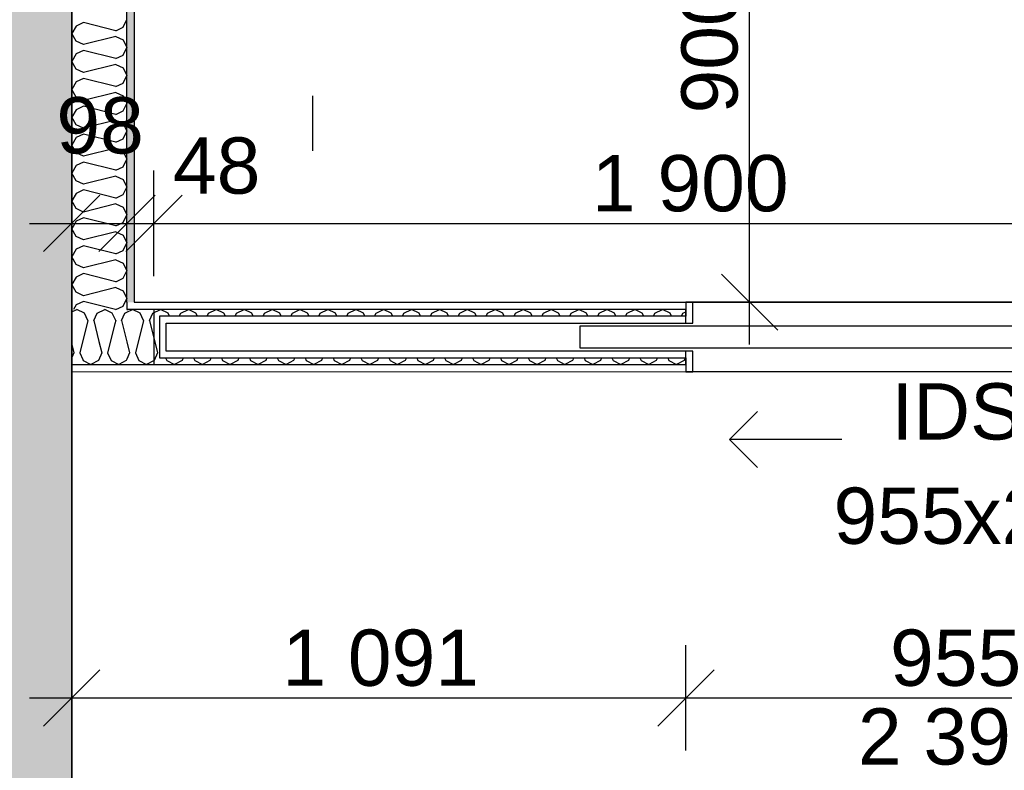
# Model space of a CAD drawing. Header units: millimetres. Extents: x -150 to 340931, y -1115 to 365939.
# Tile 144 of 253: x 294519 to 296268, y 350445 to 351779. Entities that reach past the tile are written whole.
import ezdxf
from ezdxf.enums import TextEntityAlignment as Align

# ---------------------------------------------------------------- set-up
doc = ezdxf.new("R2010")
doc.units = ezdxf.units.MM
doc.header["$LTSCALE"] = 0.5
doc.header["$MEASUREMENT"] = 0
doc.linetypes.add('PLINE', pattern=[0])
for name, color, linetype in [('232- Ikke-bærende yttervegger (Skravur)(Nye konstruksjoner)', 7, 'Continuous'), ('232- Ikke-bærende yttervegger(Nye konstruksjoner)', 7, 'Continuous'), ('242- Ikke-bærende innervegger (Skravur)(Nye konstruksjoner)', 7, 'Continuous'), ('242- Ikke-bærende innervegger(Nye konstruksjoner)', 7, 'Continuous'), ('244- Vinduer_ dører_ foldevegger(Nye konstruksjoner)', 7, 'Continuous'), ('842-M___1_50 Målsetting bygning', 7, 'Continuous'), ('842-M___1_50 Målsetting bygning(Nye konstruksjoner)', 7, 'Continuous'), ('852- Teknisk_symbolsk informasjon_ bygning(Nye konstruksjoner)', 7, 'Continuous'), ('862- M___Nettoareal(Nye konstruksjoner)', 7, 'Continuous'), ('862- M___Nettoareal(Polylinje)(Nye konstruksjoner)', 7, 'Continuous'), ('862- M___Nettoareal(Tekst)(Nye konstruksjoner)', 7, 'Continuous')]:
    doc.layers.add(name, color=color, linetype=linetype)
doc.layers.add('236- Innvendig kledning og overflate(Nye konstruksjoner)', color=7, linetype='Continuous', lineweight=0)
doc.styles.add('GENERATED_STYLE_1', font='txt')
doc.styles.add('GENERATED_STYLE_3', font='arial.ttf')
doc.dimstyles.new('GENERATED_STYLE__1', dxfattribs={"dimtxt": 100, "dimasz": 95, "dimexe": 0.18, "dimexo": 0.0625, "dimgap": 0, "dimtad": 1, "dimtih": 1, "dimtoh": 1, "dimdec": 0, "dimzin": 0, "dimdsep": 46, "dimtxsty": 'GENERATED_STYLE_3', "dimblk": 'ARROWHEAD_6', "dimblk1": 'ARROWHEAD_6', "dimblk2": 'ARROWHEAD_6', "dimcen": 0.09, "dimse1": 1, "dimse2": 1, "dimclrd": 256, "dimclre": 256, "dimclrt": 256, "dimadec": 1, "dimazin": 0, "dimtfac": 1, "dimtdec": 4, "dimtmove": 0, "dimatfit": 3, "dimfxl": 1, "dimtolj": 1, "dimtzin": 0, "dimarcsym": 0})
doc.dimstyles.new('GENERATED_STYLE__2', dxfattribs={"dimtxt": 100, "dimasz": 95, "dimexe": 0.18, "dimexo": 0.0625, "dimgap": 0, "dimtad": 1, "dimdec": 0, "dimzin": 0, "dimdsep": 46, "dimtxsty": 'GENERATED_STYLE_3', "dimblk": 'ARROWHEAD_6', "dimblk1": 'ARROWHEAD_6', "dimblk2": 'ARROWHEAD_6', "dimcen": 0.09, "dimse1": 1, "dimse2": 1, "dimclrd": 256, "dimclre": 256, "dimclrt": 256, "dimadec": 1, "dimazin": 0, "dimtfac": 1, "dimtdec": 4, "dimtmove": 0, "dimatfit": 3, "dimfxl": 1, "dimtolj": 1, "dimtzin": 0, "dimarcsym": 0})
doc.dimstyles.new('GENERATED_STYLE__3', dxfattribs={"dimtxt": 100, "dimasz": 95, "dimexe": 0.18, "dimexo": 0.0625, "dimgap": 0, "dimtad": 1, "dimtih": 1, "dimtoh": 1, "dimdec": 0, "dimzin": 0, "dimdsep": 46, "dimtxsty": 'GENERATED_STYLE_3', "dimblk": 'ARROWHEAD_6', "dimblk1": 'ARROWHEAD_6', "dimblk2": 'ARROWHEAD_6', "dimcen": 0.09, "dimse1": 1, "dimse2": 1, "dimclrd": 256, "dimclre": 256, "dimclrt": 256, "dimadec": 1, "dimazin": 0, "dimtfac": 1, "dimtdec": 4, "dimtmove": 2, "dimatfit": 3, "dimfxl": 1, "dimtolj": 1, "dimtzin": 0, "dimarcsym": 0})
pattern_1 = [(0, (0, 0), (0, 43.30127), [0, -25]), (0, (12.5, 21.65), (0, 43.30127), [0, -25])]

# ---------------------------------------------------------------- blocks, each defined once
blk = doc.blocks.new('LEILIGHET 6__3', base_point=(300468.6, 348580.7))
at = {"layer": '862- M___Nettoareal(Polylinje)(Nye konstruksjoner)', "linetype": 'PLINE', "flags": 128}
blk.add_lwpolyline([(302741, 356380.7), (294611, 356380.7), (294611, 348080.7), (297926, 348080.7), (297926, 349780.7), (302741, 349780.7)], close=True, dxfattribs=at)
at = {"layer": '862- M___Nettoareal(Tekst)(Nye konstruksjoner)', "style": 'GENERATED_STYLE_1'}
for tag, p in [('DUMMY_861', (296702.3, 358220.7)), ('ROOM_NAME', (295965.1, 358170.8)), ('DUMMY_862', (295965.1, 358032.4))]:
    blk.add_attdef(tag, text='', height=100, dxfattribs=at).set_placement(p, align=Align.TOP_LEFT)
blk = doc.blocks.new('BAD__40', base_point=(296223.3, 353093.5))
at = {"layer": '862- M___Nettoareal(Polylinje)(Nye konstruksjoner)', "linetype": 'PLINE', "flags": 128}
blk.add_lwpolyline([(294722, 354256.6), (294722, 351276.6), (297926, 351276.6), (297926, 354256.6)], close=True, dxfattribs=at)
at = {"layer": '862- M___Nettoareal(Tekst)(Nye konstruksjoner)', "style": 'GENERATED_STYLE_1'}
for tag, p in [('DUMMY_861', (296420.6, 353281.7)), ('ROOM_NAME', (296026, 353230.2)), ('DUMMY_862', (296026, 353093.5))]:
    blk.add_attdef(tag, text='', height=100, dxfattribs=at).set_placement(p, align=Align.TOP_LEFT)
blk = doc.blocks.new('*D774')
at = {"layer": '842-M___1_50 Målsetting bygning(Nye konstruksjoner)', "linetype": 'PLINE'}
for p, q in [((276294.5, 363585.1), (276294.5, 363772.6)), ((335668.8, 363585.1), (335668.8, 363772.6)), ((276344.5, 363728.9), (276244.5, 363628.9)), ((335618.8, 363628.9), (335718.8, 363728.9)), ((276219.5, 363678.9), (276294.5, 363678.9)), ((276294.5, 363678.9), (335668.8, 363678.9)), ((335668.8, 363678.9), (335743.8, 363678.9))]:
    blk.add_line(p, q, dxfattribs=at)
at = {"layer": '842-M___1_50 Målsetting bygning(Nye konstruksjoner)', "insert": (305772, 363698.9), "char_height": 100, "attachment_point": 7, "style": 'GENERATED_STYLE_3'}
blk.add_mtext('\\A1;{\\pql;\\fArial|b0|i0|c0|p0;\\W1.000000;59\xa0374}', dxfattribs=at)
blk = doc.blocks.new('ARROWHEAD_6')
at = {"linetype": 'Continuous'}
for p, q in [((-0.5, -0.5), (0.5, 0.5)), ((0, 0), (-1, 0))]:
    blk.add_line(p, q, dxfattribs=at)
blk = doc.blocks.new('*D902')
at = {"layer": '842-M___1_50 Målsetting bygning', "linetype": 'PLINE'}
for p, q in [((293925, 342391.1), (293925, 342578.6)), ((294391, 342391.1), (294391, 342578.6)), ((293975, 342534.9), (293875, 342434.9)), ((294441, 342534.9), (294341, 342434.9)), ((293925, 342484.9), (294391, 342484.9))]:
    blk.add_line(p, q, dxfattribs=at)
at = {"layer": '842-M___1_50 Målsetting bygning', "char_height": 100, "attachment_point": 7, "style": 'GENERATED_STYLE_3'}
for s, insert in [('\\A1;{\\pql;\\fArial|b0|i0|c0|p0;\\W1.000000;466}', (294043.6, 342504.9)), ('\\A1;{\\pql;\\fArial|b0|i0|c0|p0;\\W1.000000;220}', (294386.6, 342504.9))]:
    blk.add_mtext(s, dxfattribs=dict(at, insert=insert))
blk = doc.blocks.new('*D903')
at = {"layer": '842-M___1_50 Målsetting bygning', "linetype": 'PLINE'}
for p, q in [((294391, 342391.1), (294391, 342578.6)), ((294611, 342391.1), (294611, 342578.6)), ((294441, 342534.9), (294341, 342434.9)), ((294661, 342534.9), (294561, 342434.9)), ((294391, 342484.9), (294611, 342484.9))]:
    blk.add_line(p, q, dxfattribs=at)
blk = doc.blocks.new('*D904')
at = {"layer": '842-M___1_50 Målsetting bygning', "linetype": 'PLINE'}
for p, q in [((294611, 342391.1), (294611, 342578.6)), ((296766, 342391.1), (296766, 342578.6)), ((294661, 342534.9), (294561, 342434.9)), ((296816, 342534.9), (296716, 342434.9)), ((294611, 342484.9), (296766, 342484.9))]:
    blk.add_line(p, q, dxfattribs=at)
at = {"layer": '842-M___1_50 Målsetting bygning', "insert": (295516.9, 342504.9), "char_height": 100, "attachment_point": 7, "style": 'GENERATED_STYLE_3'}
blk.add_mtext('\\A1;{\\pql;\\fArial|b0|i0|c0|p0;\\W1.000000;2\xa0155}', dxfattribs=at)
blk = doc.blocks.new('*D1133')
at = {"layer": '842-M___1_50 Målsetting bygning(Nye konstruksjoner)', "linetype": 'PLINE'}
for p, q in [((294611, 350479.6), (294611, 350667.1)), ((295702.5, 350479.6), (295702.5, 350667.1)), ((294661, 350623.4), (294561, 350523.4)), ((295752.5, 350623.4), (295652.5, 350523.4)), ((294536, 350573.4), (294611, 350573.4)), ((294611, 350573.4), (295702.5, 350573.4))]:
    blk.add_line(p, q, dxfattribs=at)
at = {"layer": '842-M___1_50 Målsetting bygning(Nye konstruksjoner)', "insert": (294985.2, 350593.4), "char_height": 100, "attachment_point": 7, "style": 'GENERATED_STYLE_3'}
blk.add_mtext('\\A1;{\\pql;\\fArial|b0|i0|c0|p0;\\W1.000000;1\xa0091}', dxfattribs=at)
blk = doc.blocks.new('*D1134')
at = {"layer": '842-M___1_50 Målsetting bygning(Nye konstruksjoner)', "linetype": 'PLINE'}
for p, q in [((295702.5, 350479.6), (295702.5, 350667.1)), ((296657, 350479.6), (296657, 350667.1)), ((295752.5, 350623.4), (295652.5, 350523.4)), ((296607, 350523.4), (296707, 350623.4)), ((295702.5, 350573.4), (296657, 350573.4)), ((296657, 350573.4), (296732, 350573.4))]:
    blk.add_line(p, q, dxfattribs=at)
at = {"layer": '842-M___1_50 Målsetting bygning(Nye konstruksjoner)', "char_height": 100, "attachment_point": 7, "style": 'GENERATED_STYLE_3'}
for s, insert in [('\\A1;{\\pql;\\fArial|b0|i0|c0|p0;\\W1.000000;955}', (296065.3, 350593.4)), ('\\A1;{\\pql;\\fArial|b0|i0|c0|p0;\\W1.000000;2\xa0390}', (296008.2, 350453.4))]:
    blk.add_mtext(s, dxfattribs=dict(at, insert=insert))
blk = doc.blocks.new('*X1351')
at = {"layer": '242- Ikke-bærende innervegger (Skravur)(Nye konstruksjoner)', "linetype": 'PLINE'}
for p, q in [((294618.6, 351767.6), (294611, 351754.1)), ((294631.8, 351773.7), (294618.6, 351767.6)), ((294689.3, 351759.3), (294631.8, 351773.7)), ((294689.3, 351759.3), (294702.6, 351765.3)), ((294702.6, 351765.3), (294709, 351778.9)), ((294618.6, 351740.5), (294611, 351754.1)), ((294689.3, 351748.9), (294631.8, 351734.5)), ((294689.3, 351748.9), (294702.6, 351742.8)), ((294631.8, 351734.5), (294618.6, 351740.5)), ((294702.6, 351742.8), (294709, 351729.3)), ((294702.6, 351715.7), (294709, 351729.3)), ((294618.6, 351718), (294611, 351704.5)), ((294631.8, 351724.1), (294618.6, 351718)), ((294689.3, 351709.7), (294631.8, 351724.1)), ((294689.3, 351709.7), (294702.6, 351715.7)), ((294618.6, 351691), (294611, 351704.5)), ((294689.3, 351699.3), (294631.8, 351684.9)), ((294689.3, 351699.3), (294702.6, 351693.2)), ((294702.6, 351693.2), (294709, 351679.7)), ((294631.8, 351684.9), (294618.6, 351691)), ((294702.6, 351666.2), (294709, 351679.7)), ((294618.6, 351668.5), (294611, 351654.9)), ((294631.8, 351674.5), (294618.6, 351668.5)), ((294689.3, 351660.1), (294631.8, 351674.5)), ((294689.3, 351660.1), (294702.6, 351666.2)), ((294618.6, 351641.4), (294611, 351654.9)), ((294631.8, 351635.3), (294618.6, 351641.4)), ((294689.3, 351649.7), (294631.8, 351635.3)), ((294689.3, 351649.7), (294702.6, 351643.7)), ((294702.6, 351643.7), (294709, 351630.1)), ((294631.8, 351624.9), (294618.6, 351618.9)), ((294689.3, 351610.6), (294631.8, 351624.9)), ((294702.6, 351616.6), (294709, 351630.1)), ((294618.6, 351618.9), (294611, 351605.3)), ((294618.6, 351591.8), (294611, 351605.3)), ((294689.3, 351610.6), (294702.6, 351616.6)), ((294631.8, 351585.8), (294618.6, 351591.8)), ((294689.3, 351600.1), (294631.8, 351585.8)), ((294689.3, 351600.1), (294702.6, 351594.1)), ((294702.6, 351594.1), (294709, 351580.6)), ((294631.8, 351575.4), (294618.6, 351569.3)), ((294689.3, 351561), (294631.8, 351575.4)), ((294702.6, 351567), (294709, 351580.6)), ((294618.6, 351569.3), (294611, 351555.8)), ((294618.6, 351542.2), (294611, 351555.8)), ((294689.3, 351561), (294702.6, 351567)), ((294631.8, 351536.2), (294618.6, 351542.2)), ((294689.3, 351550.6), (294631.8, 351536.2)), ((294689.3, 351550.6), (294702.6, 351544.5)), ((294702.6, 351544.5), (294709, 351531)), ((294618.6, 351519.7), (294611, 351506.2)), ((294631.8, 351525.8), (294618.6, 351519.7)), ((294689.3, 351511.4), (294631.8, 351525.8)), ((294689.3, 351511.4), (294702.6, 351517.4)), ((294702.6, 351517.4), (294709, 351531)), ((294618.6, 351492.7), (294611, 351506.2)), ((294689.3, 351501), (294631.8, 351486.6)), ((294689.3, 351501), (294702.6, 351495)), ((294631.8, 351486.6), (294618.6, 351492.7)), ((294702.6, 351495), (294709, 351481.4)), ((294618.6, 351470.2), (294611, 351456.6)), ((294631.8, 351476.2), (294618.6, 351470.2)), ((294689.3, 351461.8), (294631.8, 351476.2)), ((294689.3, 351461.8), (294702.6, 351467.9)), ((294702.6, 351467.9), (294709, 351481.4)), ((294618.6, 351443.1), (294611, 351456.6)), ((294689.3, 351451.4), (294631.8, 351437)), ((294689.3, 351451.4), (294702.6, 351445.4)), ((294631.8, 351437), (294618.6, 351443.1)), ((294702.6, 351445.4), (294709, 351431.8)), ((294702.6, 351418.3), (294709, 351431.8)), ((294618.6, 351420.6), (294611, 351407.1)), ((294631.8, 351426.6), (294618.6, 351420.6)), ((294689.3, 351412.3), (294631.8, 351426.6)), ((294689.3, 351412.3), (294702.6, 351418.3)), ((294618.6, 351393.5), (294611, 351407.1)), ((294689.3, 351401.8), (294631.8, 351387.5)), ((294689.3, 351401.8), (294702.6, 351395.8)), ((294702.6, 351395.8), (294709, 351382.3)), ((294631.8, 351387.5), (294618.6, 351393.5)), ((294702.6, 351368.7), (294709, 351382.3)), ((294618.6, 351371), (294611, 351357.5)), ((294631.8, 351377.1), (294618.6, 351371)), ((294689.3, 351362.7), (294631.8, 351377.1)), ((294689.3, 351362.7), (294702.6, 351368.7)), ((294618.6, 351343.9), (294611, 351357.5)), ((294631.8, 351337.9), (294618.6, 351343.9)), ((294689.3, 351352.3), (294631.8, 351337.9)), ((294689.3, 351352.3), (294702.6, 351346.2)), ((294702.6, 351346.2), (294709, 351332.7)), ((294631.8, 351327.5), (294618.6, 351321.4)), ((294689.3, 351313.1), (294631.8, 351327.5)), ((294702.6, 351319.2), (294709, 351332.7)), ((294618.6, 351321.4), (294611, 351307.9)), ((294618.6, 351294.4), (294611, 351307.9)), ((294689.3, 351313.1), (294702.6, 351319.2)), ((294631.8, 351288.3), (294618.6, 351294.4)), ((294689.3, 351302.7), (294631.8, 351288.3)), ((294689.3, 351302.7), (294702.6, 351296.7)), ((294702.6, 351296.7), (294709, 351283.1)), ((294631.8, 351277.9), (294618.6, 351271.9)), ((294688.9, 351263.7), (294631.8, 351277.9)), ((294702.6, 351269.6), (294709, 351283.1)), ((294618.6, 351271.9), (294614, 351263.7)), ((294689.6, 351263.7), (294702.6, 351269.6))]:
    blk.add_line(p, q, dxfattribs=at)
blk = doc.blocks.new('*D1395')
at = {"layer": '842-M___1_50 Målsetting bygning(Nye konstruksjoner)', "linetype": 'PLINE'}
for p, q in [((294611, 351323), (294611, 351510.5)), ((294709, 351323), (294709, 351510.5)), ((294661, 351466.8), (294561, 351366.8)), ((294659, 351366.8), (294759, 351466.8)), ((294807, 351466.8), (294707, 351366.8)), ((294536, 351416.8), (294611, 351416.8)), ((294611, 351416.8), (294709, 351416.8))]:
    blk.add_line(p, q, dxfattribs=at)
at = {"layer": '842-M___1_50 Målsetting bygning(Nye konstruksjoner)', "insert": (294583.7, 351539.7), "char_height": 100, "attachment_point": 7, "style": 'GENERATED_STYLE_3'}
blk.add_mtext('\\A1;{\\pql;\\fArial|b0|i0|c0|p0;\\W1.000000;98}', dxfattribs=at)
blk = doc.blocks.new('*D1396')
at = {"layer": '842-M___1_50 Målsetting bygning(Nye konstruksjoner)', "linetype": 'PLINE'}
for p, q in [((294709, 351323), (294709, 351510.5)), ((294757, 351323), (294757, 351510.5)), ((294659, 351366.8), (294759, 351466.8)), ((294807, 351466.8), (294707, 351366.8)), ((294709, 351416.8), (294757, 351416.8))]:
    blk.add_line(p, q, dxfattribs=at)
blk = doc.blocks.new('*D1397')
at = {"layer": '842-M___1_50 Målsetting bygning(Nye konstruksjoner)', "linetype": 'PLINE'}
for p, q in [((294757, 351323), (294757, 351510.5)), ((296657, 351323), (296657, 351510.5)), ((294659, 351366.8), (294759, 351466.8)), ((294807, 351466.8), (294707, 351366.8)), ((296607, 351366.8), (296707, 351466.8)), ((294757, 351416.8), (296657, 351416.8)), ((296657, 351416.8), (296732, 351416.8))]:
    blk.add_line(p, q, dxfattribs=at)
at = {"layer": '842-M___1_50 Målsetting bygning(Nye konstruksjoner)', "char_height": 100, "attachment_point": 7, "style": 'GENERATED_STYLE_3'}
for s, insert in [('\\A1;{\\pql;\\fArial|b0|i0|c0|p0;\\W1.000000;48}', (294790.9, 351468.2)), ('\\A1;{\\pql;\\fArial|b0|i0|c0|p0;\\W1.000000;1\xa0900}', (295535.4, 351436.8))]:
    blk.add_mtext(s, dxfattribs=dict(at, insert=insert))
blk = doc.blocks.new('SOV__44', base_point=(296177.1, 350061))
at = {"layer": '862- M___Nettoareal(Polylinje)(Nye konstruksjoner)', "linetype": 'PLINE', "flags": 128}
blk.add_lwpolyline([(297926, 351152.6), (294611, 351152.7), (294611, 348080.7), (297926, 348080.7)], close=True, dxfattribs=at)
at = {"layer": '862- M___Nettoareal(Tekst)(Nye konstruksjoner)', "style": 'GENERATED_STYLE_1'}
for tag, p in [('DUMMY_861', (296401.2, 350249.2)), ('ROOM_NAME', (295953, 350199.4)), ('DUMMY_862', (295953, 350061))]:
    blk.add_attdef(tag, text='', height=100, dxfattribs=at).set_placement(p, align=Align.TOP_LEFT)
blk = doc.blocks.new('*X1452')
at = {"layer": '242- Ikke-bærende innervegger (Skravur)(Nye konstruksjoner)', "linetype": 'PLINE'}
for p, q in [((294611, 351259.4), (294620, 351263.7)), ((294633.5, 351257.2), (294620, 351263.7)), ((294639.6, 351244), (294633.5, 351257.2)), ((294650, 351244), (294656, 351257.2)), ((294656, 351257.2), (294669.6, 351263.7)), ((294683.1, 351257.2), (294669.6, 351263.7)), ((294689.2, 351244), (294683.1, 351257.2)), ((294639.6, 351244), (294625.2, 351186.5)), ((294650, 351244), (294659.3, 351206.6)), ((294689.2, 351244), (294687.8, 351238.4)), ((294611, 351201.6), (294614.8, 351186.5)), ((294614.8, 351186.5), (294611, 351178.2)), ((294625.2, 351186.5), (294630.6, 351174.6))]:
    blk.add_line(p, q, dxfattribs=at)
blk = doc.blocks.new('*X1454')
at = {"layer": '242- Ikke-bærende innervegger (Skravur)(Nye konstruksjoner)', "linetype": 'PLINE'}
for p, q in [((294699.6, 351244), (294705.6, 351257.2)), ((294705.6, 351257.2), (294709, 351258.8)), ((294687.8, 351238.4), (294674.8, 351186.5)), ((294699.6, 351244), (294709, 351206.2)), ((294659.3, 351206.6), (294664.4, 351186.5)), ((294664.4, 351186.5), (294658.3, 351173.2)), ((294674.8, 351186.5), (294680.8, 351173.2)), ((294630.6, 351174.6), (294631.2, 351173.2)), ((294631.2, 351173.2), (294644.8, 351165.7)), ((294658.3, 351173.2), (294644.8, 351165.7)), ((294680.8, 351173.2), (294694.4, 351165.7)), ((294707.9, 351173.2), (294694.4, 351165.7)), ((294709, 351175.6), (294707.9, 351173.2))]:
    blk.add_line(p, q, dxfattribs=at)
blk = doc.blocks.new('*X1455')
at = {"layer": '242- Ikke-bærende innervegger (Skravur)(Nye konstruksjoner)', "linetype": 'PLINE'}
for p, q in [((294709, 351258.8), (294719.1, 351263.7)), ((294732.7, 351257.2), (294719.1, 351263.7)), ((294738.7, 351244), (294732.7, 351257.2)), ((294749.1, 351244), (294755.2, 351257.2)), ((294755.2, 351257.2), (294768.7, 351263.7)), ((294782.3, 351257.2), (294768.7, 351263.7)), ((294784.8, 351251.7), (294782.3, 351257.2)), ((294802.2, 351251.7), (294804.8, 351257.2)), ((294804.8, 351257.2), (294818.3, 351263.7)), ((294831.8, 351257.2), (294818.3, 351263.7)), ((294834.4, 351251.7), (294831.8, 351257.2)), ((294851.8, 351251.7), (294854.3, 351257.2)), ((294854.3, 351257.2), (294867.9, 351263.7)), ((294881.4, 351257.2), (294867.9, 351263.7)), ((294884, 351251.7), (294881.4, 351257.2)), ((294901.4, 351251.7), (294903.9, 351257.2)), ((294903.9, 351257.2), (294917.4, 351263.7)), ((294931, 351257.2), (294917.4, 351263.7)), ((294933.5, 351251.7), (294931, 351257.2)), ((294950.9, 351251.7), (294953.5, 351257.2)), ((294953.5, 351257.2), (294967, 351263.7)), ((294980.6, 351257.2), (294967, 351263.7)), ((294983.1, 351251.7), (294980.6, 351257.2)), ((295000.5, 351251.7), (295003.1, 351257.2)), ((295003.1, 351257.2), (295016.6, 351263.7)), ((295030.1, 351257.2), (295016.6, 351263.7)), ((295032.7, 351251.7), (295030.1, 351257.2)), ((295050.1, 351251.7), (295052.6, 351257.2)), ((295052.6, 351257.2), (295066.2, 351263.7)), ((295079.7, 351257.2), (295066.2, 351263.7)), ((295082.3, 351251.7), (295079.7, 351257.2)), ((295099.7, 351251.7), (295102.2, 351257.2)), ((295102.2, 351257.2), (295115.7, 351263.7)), ((295129.3, 351257.2), (295115.7, 351263.7)), ((295131.8, 351251.7), (295129.3, 351257.2)), ((295149.2, 351251.7), (295151.8, 351257.2)), ((295151.8, 351257.2), (295165.3, 351263.7)), ((295178.9, 351257.2), (295165.3, 351263.7)), ((295181.4, 351251.7), (295178.9, 351257.2)), ((295198.8, 351251.7), (295201.4, 351257.2)), ((295201.4, 351257.2), (295214.9, 351263.7)), ((295228.4, 351257.2), (295214.9, 351263.7)), ((295231, 351251.7), (295228.4, 351257.2)), ((295248.4, 351251.7), (295250.9, 351257.2)), ((295250.9, 351257.2), (295264.5, 351263.7)), ((295278, 351257.2), (295264.5, 351263.7)), ((295280.5, 351251.7), (295278, 351257.2)), ((295298, 351251.7), (295300.5, 351257.2)), ((295300.5, 351257.2), (295314, 351263.7)), ((295327.6, 351257.2), (295314, 351263.7)), ((295330.1, 351251.7), (295327.6, 351257.2)), ((295347.5, 351251.7), (295350.1, 351257.2)), ((295350.1, 351257.2), (295363.6, 351263.7)), ((295377.2, 351257.2), (295363.6, 351263.7)), ((295379.7, 351251.7), (295377.2, 351257.2)), ((295397.1, 351251.7), (295399.7, 351257.2)), ((295399.7, 351257.2), (295413.2, 351263.7)), ((295426.7, 351257.2), (295413.2, 351263.7)), ((295429.3, 351251.7), (295426.7, 351257.2)), ((295446.7, 351251.7), (295449.2, 351257.2)), ((295449.2, 351257.2), (295462.8, 351263.7)), ((295476.3, 351257.2), (295462.8, 351263.7)), ((295478.8, 351251.7), (295476.3, 351257.2)), ((295496.3, 351251.7), (295498.8, 351257.2)), ((295498.8, 351257.2), (295512.3, 351263.7)), ((295525.9, 351257.2), (295512.3, 351263.7)), ((295528.4, 351251.7), (295525.9, 351257.2)), ((295545.8, 351251.7), (295548.4, 351257.2)), ((295548.4, 351257.2), (295561.9, 351263.7)), ((295575.4, 351257.2), (295561.9, 351263.7)), ((295578, 351251.7), (295575.4, 351257.2)), ((295595.4, 351251.7), (295597.9, 351257.2)), ((295597.9, 351257.2), (295611.5, 351263.7)), ((295625, 351257.2), (295611.5, 351263.7)), ((295627.6, 351251.7), (295625, 351257.2)), ((295645, 351251.7), (295647.5, 351257.2)), ((295647.5, 351257.2), (295661.1, 351263.7)), ((295674.6, 351257.2), (295661.1, 351263.7)), ((295677.1, 351251.7), (295674.6, 351257.2)), ((295694.6, 351251.7), (295697.1, 351257.2)), ((295697.1, 351257.2), (295702.5, 351259.8)), ((294738.7, 351244), (294724.4, 351186.5)), ((294749.1, 351244), (294763.5, 351186.5)), ((294709, 351206.2), (294713.9, 351186.5)), ((294713.9, 351186.5), (294709, 351175.6)), ((294724.4, 351186.5), (294730.4, 351173.2)), ((294763.5, 351186.5), (294757.5, 351173.2)), ((294730.4, 351173.2), (294743.9, 351165.7)), ((294757.5, 351173.2), (294743.9, 351165.7)), ((294777.9, 351177.7), (294780, 351173.2)), ((294780, 351173.2), (294793.5, 351165.7)), ((294807, 351173.2), (294793.5, 351165.7)), ((294809.1, 351177.7), (294807, 351173.2)), ((294827.5, 351177.7), (294829.5, 351173.2)), ((294829.5, 351173.2), (294843.1, 351165.7)), ((294856.6, 351173.2), (294843.1, 351165.7)), ((294858.6, 351177.7), (294856.6, 351173.2)), ((294877.1, 351177.7), (294879.1, 351173.2)), ((294879.1, 351173.2), (294892.7, 351165.7)), ((294906.2, 351173.2), (294892.7, 351165.7)), ((294908.2, 351177.7), (294906.2, 351173.2)), ((294926.7, 351177.7), (294928.7, 351173.2)), ((294928.7, 351173.2), (294942.2, 351165.7)), ((294955.8, 351173.2), (294942.2, 351165.7)), ((294957.8, 351177.7), (294955.8, 351173.2)), ((294976.2, 351177.7), (294978.3, 351173.2)), ((294978.3, 351173.2), (294991.8, 351165.7)), ((295005.3, 351173.2), (294991.8, 351165.7)), ((295007.4, 351177.7), (295005.3, 351173.2)), ((295025.8, 351177.7), (295027.8, 351173.2)), ((295027.8, 351173.2), (295041.4, 351165.7)), ((295054.9, 351173.2), (295041.4, 351165.7)), ((295056.9, 351177.7), (295054.9, 351173.2)), ((295075.4, 351177.7), (295077.4, 351173.2)), ((295077.4, 351173.2), (295091, 351165.7)), ((295104.5, 351173.2), (295091, 351165.7)), ((295106.5, 351177.7), (295104.5, 351173.2)), ((295125, 351177.7), (295127, 351173.2)), ((295127, 351173.2), (295140.5, 351165.7)), ((295154.1, 351173.2), (295140.5, 351165.7)), ((295156.1, 351177.7), (295154.1, 351173.2)), ((295174.5, 351177.7), (295176.6, 351173.2)), ((295176.6, 351173.2), (295190.1, 351165.7)), ((295203.6, 351173.2), (295190.1, 351165.7)), ((295205.7, 351177.7), (295203.6, 351173.2)), ((295224.1, 351177.7), (295226.1, 351173.2)), ((295226.1, 351173.2), (295239.7, 351165.7)), ((295253.2, 351173.2), (295239.7, 351165.7)), ((295255.2, 351177.7), (295253.2, 351173.2)), ((295273.7, 351177.7), (295275.7, 351173.2)), ((295275.7, 351173.2), (295289.3, 351165.7)), ((295302.8, 351173.2), (295289.3, 351165.7)), ((295304.8, 351177.7), (295302.8, 351173.2)), ((295323.3, 351177.7), (295325.3, 351173.2)), ((295325.3, 351173.2), (295338.8, 351165.7)), ((295352.4, 351173.2), (295338.8, 351165.7)), ((295354.4, 351177.7), (295352.4, 351173.2)), ((295372.8, 351177.7), (295374.9, 351173.2)), ((295374.9, 351173.2), (295388.4, 351165.7)), ((295401.9, 351173.2), (295388.4, 351165.7)), ((295404, 351177.7), (295401.9, 351173.2)), ((295422.4, 351177.7), (295424.4, 351173.2)), ((295424.4, 351173.2), (295438, 351165.7)), ((295451.5, 351173.2), (295438, 351165.7)), ((295453.5, 351177.7), (295451.5, 351173.2)), ((295472, 351177.7), (295474, 351173.2)), ((295474, 351173.2), (295487.5, 351165.7)), ((295501.1, 351173.2), (295487.5, 351165.7)), ((295503.1, 351177.7), (295501.1, 351173.2)), ((295521.6, 351177.7), (295523.6, 351173.2)), ((295523.6, 351173.2), (295537.1, 351165.7)), ((295550.7, 351173.2), (295537.1, 351165.7)), ((295552.7, 351177.7), (295550.7, 351173.2)), ((295571.1, 351177.7), (295573.2, 351173.2)), ((295573.2, 351173.2), (295586.7, 351165.7)), ((295600.2, 351173.2), (295586.7, 351165.7)), ((295602.3, 351177.7), (295600.2, 351173.2)), ((295620.7, 351177.7), (295622.7, 351173.2)), ((295622.7, 351173.2), (295636.3, 351165.7)), ((295649.8, 351173.2), (295636.3, 351165.7)), ((295651.8, 351177.7), (295649.8, 351173.2)), ((295670.3, 351177.7), (295672.3, 351173.2)), ((295672.3, 351173.2), (295685.8, 351165.7)), ((295699.4, 351173.2), (295685.8, 351165.7)), ((295701.4, 351177.7), (295699.4, 351173.2))]:
    blk.add_line(p, q, dxfattribs=at)
blk = doc.blocks.new('Dørstempel[332]', base_point=(296179.8, 351152.7))
at = {"layer": '852- Teknisk_symbolsk informasjon_ bygning(Nye konstruksjoner)', "char_height": 100, "attachment_point": 1, "rotation": 360, "style": 'GENERATED_STYLE_3'}
for s, insert in [('\\A1;{\\pql;\\pt0,50;\\fArial|b0|i0|c0|p0;\\W1.000000;955\\fArial|b0|i0|c0|p0;\\W1.000000;\\A1{\\H.66x;\\S^  ;}\\fArial|b0|i0|c0|p0;\\W1.000000;\\fArial|b0|i0|c0|p0;\\W1.000000;\\A1{\\H.66x;\\S^  ;}}', (295964.8, 350947.2)), ('\\A1;{\\pql;\\pt0,50;\\fArial|b0|i0|c0|p0;\\W1.000000;x2\xa0390\\fArial|b0|i0|c0|p0;\\W1.000000;\\A1{\\H.66x;\\S^  ;}\\fArial|b0|i0|c0|p0;\\W1.000000;\\fArial|b0|i0|c0|p0;\\W1.000000;\\A1{\\H.66x;\\S^  ;}}', (296193.6, 350947.2))]:
    blk.add_mtext(s, dxfattribs=dict(at, insert=insert))
at = {"layer": '852- Teknisk_symbolsk informasjon_ bygning(Nye konstruksjoner)', "style": 'GENERATED_STYLE_3'}
blk.add_attdef('AC_WIDO_ID', text='', height=100, rotation=360, dxfattribs=at).set_placement((296285.1, 351002.6), align=Align.BOTTOM_CENTER)
blk.add_attdef('DUMMY_228', text='', height=100, rotation=360, dxfattribs=at).set_placement((295888.6, 350970), align=Align.TOP_RIGHT)
blk.add_attdef('DUMMY_229', text='', height=100, rotation=360, dxfattribs=at).set_placement((296605.3, 350970), align=Align.TOP_LEFT)
blk = doc.blocks.new('Skyvedør med pocketkarm[35]')
at = {"layer": '236- Innvendig kledning og overflate(Nye konstruksjoner)', "linetype": 'PLINE'}
for p, q in [((295702.5, 351263.7), (295702.5, 351276.7)), ((295702.5, 351263.7), (295702.5, 351276.7)), ((295702.5, 351152.7), (295702.5, 351165.7)), ((295702.5, 351152.7), (295702.5, 351165.7))]:
    blk.add_line(p, q, dxfattribs=at)
at = {"layer": '244- Vinduer_ dører_ foldevegger(Nye konstruksjoner)', "linetype": 'PLINE'}
for p, q in [((296657, 351276.7), (295702.5, 351276.7)), ((295714.5, 351276.7), (295702.5, 351276.7)), ((295702.5, 351276.7), (295702.5, 351251.7)), ((295714.5, 351239.7), (295714.5, 351276.7)), ((295702.5, 351251.7), (295702.5, 351263.7)), ((295702.5, 351251.7), (295702.5, 351263.7)), ((295702.5, 351251.7), (294767, 351251.7)), ((294767, 351251.7), (294767, 351177.7)), ((294779, 351189.7), (294779, 351239.7)), ((294779, 351239.7), (295702.5, 351239.7)), ((295702.5, 351239.7), (295702.5, 351251.7)), ((295702.5, 351239.7), (295714.5, 351239.7)), ((295514.5, 351194.7), (295514.5, 351234.7)), ((295514.5, 351234.7), (296445, 351234.7)), ((295702.5, 351189.7), (294779, 351189.7)), ((296445, 351194.7), (295514.5, 351194.7)), ((295714.5, 351189.7), (295702.5, 351189.7)), ((295702.5, 351177.7), (295702.5, 351189.7)), ((295714.5, 351152.7), (295714.5, 351189.7)), ((294767, 351177.7), (295702.5, 351177.7)), ((295702.5, 351177.7), (295702.5, 351152.7)), ((295702.5, 351165.7), (295702.5, 351177.7)), ((295702.5, 351165.7), (295702.5, 351177.7)), ((296657, 351152.7), (295702.5, 351152.7)), ((295702.5, 351152.7), (295714.5, 351152.7)), ((295779.8, 351032.7), (295829.8, 351082.7)), ((295979.8, 351032.7), (295779.8, 351032.7)), ((295779.8, 351032.7), (295829.8, 350982.7))]:
    blk.add_line(p, q, dxfattribs=at)
at = {"layer": '852- Teknisk_symbolsk informasjon_ bygning(Nye konstruksjoner)'}
ref = blk.add_blockref('Dørstempel[332]', (296179.8, 351152.7), dxfattribs=at)
ref.add_attrib('AC_WIDO_ID', 'IDS-01', dxfattribs={"color": 7, "height": 100, "rotation": 360, "style": 'GENERATED_STYLE_3'}).set_placement((296285.1, 351002.6), align=Align.BOTTOM_CENTER)
blk = doc.blocks.new('*D1615')
at = {"layer": '842-M___1_50 Målsetting bygning(Nye konstruksjoner)', "linetype": 'PLINE'}
for p, q in [((295765.7, 352226.6), (295865.7, 352126.6)), ((295909.4, 352176.6), (295721.9, 352176.6)), ((295815.7, 351276.7), (295815.7, 352176.6)), ((295765.7, 351326.7), (295865.7, 351226.7)), ((295909.4, 351276.7), (295721.9, 351276.7)), ((295815.7, 351201.7), (295815.7, 351276.7))]:
    blk.add_line(p, q, dxfattribs=at)
at = {"layer": '842-M___1_50 Målsetting bygning(Nye konstruksjoner)', "insert": (295795.7, 351612.2), "char_height": 100, "attachment_point": 7, "rotation": 90, "style": 'GENERATED_STYLE_3'}
blk.add_mtext('\\A1;{\\pql;\\fArial|b0|i0|c0|p0;\\W1.000000;900}', dxfattribs=at)

msp = doc.modelspace()

# ---------------------------------------------------------------- hatches: boundary and pattern name
at = {"layer": '232- Ikke-bærende yttervegger (Skravur)(Nye konstruksjoner)', "linetype": 'Continuous'}
h = msp.add_hatch(dxfattribs=at)
h.set_pattern_fill('Betong_strukturell', color=256, style=0, pattern_type=2)
h.set_pattern_definition([(90.00001, (0, 0), (311.76916, 6e-05), [30, -150]), (90.00001, (-155.9, 90), (311.76916, 6e-05), [30, -150]), (150.00001, (0, 0), (155.88452, 270.00004), [30, -150]), (150.00001, (-4e-05, 180), (155.88452, 270.00004), [30, -150]), (210.00001, (-6e-06, 30), (-155.88463, 269.99998), [30, -150]), (210.00001, (-4e-05, 210), (-155.88463, 269.99998), [30, -150]), (90.000012, (-30, -6e-06), (60.000002, 1.2e-05), [0, -60.000002, 0, -90.000004]), (135.000012, (-30, 30), (42.4264, 42.426417), [0, -45.000002, 0, -75.000003])])
h.paths.add_polyline_path([(294391, 356590.6), (294391, 347870.7), (294611, 347870.7), (294611, 356590.6)])
at = {"layer": '242- Ikke-bærende innervegger (Skravur)(Nye konstruksjoner)', "linetype": 'Continuous'}
h = msp.add_hatch(dxfattribs=at)
h.set_pattern_fill('Prikker_tett', color=256, style=0, pattern_type=2)
h.set_pattern_definition(pattern_1)
h.paths.add_polyline_path([(294722, 351276.7), (294722, 354256.6), (294709, 354256.6), (294709, 351276.7)])
h = msp.add_hatch(dxfattribs=at)
h.set_pattern_fill('Prikker_tett', color=256, style=0, pattern_type=2)
h.set_pattern_definition(pattern_1)
h.paths.add_polyline_path([(294709, 351263.7), (294710.4, 351263.7), (294722, 351276.7), (294709, 351276.7)])
h = msp.add_hatch(dxfattribs=at)
h.set_pattern_fill('Prikker_tett', color=256, style=0, pattern_type=2)
h.set_pattern_definition(pattern_1)
h.paths.add_polyline_path([(294722, 351276.7), (294710.4, 351263.7), (294722, 351263.7)])
h = msp.add_hatch(dxfattribs=at)
h.set_pattern_fill('Prikker_tett', color=256, style=0, pattern_type=2)
h.set_pattern_definition(pattern_1)
h.paths.add_polyline_path([(295702.5, 351276.7), (294722, 351276.7), (294722, 351263.7), (295702.5, 351263.7)])
h = msp.add_hatch(dxfattribs=at)
h.set_pattern_fill('Prikker_tett', color=256, style=0, pattern_type=2)
h.set_pattern_definition(pattern_1)
h.paths.add_polyline_path([(294611, 351165.7), (294611, 351152.7), (294622.6, 351165.7)])
h = msp.add_hatch(dxfattribs=at)
h.set_pattern_fill('Prikker_tett', color=256, style=0, pattern_type=2)
h.set_pattern_definition(pattern_1)
h.paths.add_polyline_path([(294622.6, 351165.7), (294611, 351152.7), (295702.5, 351152.7), (295702.5, 351165.7)])

# ---------------------------------------------------------------- linework, layer by layer
at = {"layer": '232- Ikke-bærende yttervegger(Nye konstruksjoner)', "linetype": 'PLINE', "flags": 128}
msp.add_lwpolyline([(294611, 347870.7), (294611, 356590.6)], dxfattribs=at)
at = {"layer": '236- Innvendig kledning og overflate(Nye konstruksjoner)', "linetype": 'PLINE'}
for p, q in [((295702.5, 351263.7), (295702.5, 351276.7)), ((295702.5, 351152.7), (295702.5, 351165.7))]:
    msp.add_line(p, q, dxfattribs=at)
at = {"layer": '236- Innvendig kledning og overflate(Nye konstruksjoner)', "linetype": 'PLINE', "flags": 128}
for points in [[(294722, 351276.7), (294722, 354256.6)], [(295702.5, 351276.7), (294722, 351276.7)], [(294611, 351152.7), (294611, 351165.7)], [(294611, 351152.7), (295702.5, 351152.7)]]:
    msp.add_lwpolyline(points, dxfattribs=at)
at = {"layer": '242- Ikke-bærende innervegger(Nye konstruksjoner)', "linetype": 'PLINE'}
for p, q in [((294709, 351276.7), (294709, 354269.6)), ((294709, 351276.7), (294709, 351263.7)), ((294709, 351276.7), (294709, 351263.7)), ((294709, 351263.7), (294710.4, 351263.7)), ((295702.5, 351263.7), (294710.4, 351263.7)), ((295702.5, 351251.7), (295702.5, 351263.7)), ((295702.5, 351165.7), (295702.5, 351177.7)), ((294611, 351165.7), (294622.6, 351165.7)), ((294622.6, 351165.7), (294709, 351165.7)), ((294709, 351165.7), (295702.5, 351165.7))]:
    msp.add_line(p, q, dxfattribs=at)
at = {"layer": '242- Ikke-bærende innervegger(Nye konstruksjoner)', "linetype": 'PLINE', "flags": 128}
for points in [[(294611, 356380.6), (294611, 351263.7)], [(294611, 351165.7), (294611, 351263.7)]]:
    msp.add_lwpolyline(points, dxfattribs=at)
at = {"layer": '242- Ikke-bærende innervegger(Nye konstruksjoner)', "linetype": 'PLINE'}
for points in [[(295039, 351643.7), (295039, 351545.7)], [(294757, 351263.7), (294757, 351165.7)]]:
    msp.add_lwpolyline(points, dxfattribs=at)

# ---------------------------------------------------------------- block references
at = {"layer": '242- Ikke-bærende innervegger(Nye konstruksjoner)'}
for name in ['*X1351', '*X1452', '*X1454', '*X1455']:
    msp.add_blockref(name, (0, 0), dxfattribs=at)
at = {"layer": '244- Vinduer_ dører_ foldevegger(Nye konstruksjoner)', "linetype": 'PLINE'}
msp.add_blockref('Skyvedør med pocketkarm[35]', (0, 0), dxfattribs=at)
at = {"layer": '862- M___Nettoareal(Nye konstruksjoner)', "linetype": 'Continuous'}
for name, p in [('LEILIGHET 6__3', (300468.6, 348580.7)), ('BAD__40', (296223.3, 353093.5)), ('SOV__44', (296177.1, 350061))]:
    msp.add_blockref(name, p, dxfattribs=at)

# ---------------------------------------------------------------- dimensions: what is measured, and where the dimension line sits
at = {"layer": '842-M___1_50 Målsetting bygning', "linetype": 'Continuous'}
for base, p1, p2, picture, middle in [((294391, 342484.9), (293925, 349780.7), (294391, 352230.7), '*D902', (294157.8, 342554.9)), ((294611, 342484.9), (294391, 352230.7), (294611, 352230.7), '*D903', (294500.8, 342554.9)), ((296766, 342484.9), (294611, 352230.7), (296766, 348080.7), '*D904', (295688.5, 342554.9))]:
    dim = msp.add_linear_dim(base=base, p1=p1, p2=p2, dimstyle='GENERATED_STYLE__1', dxfattribs=at)
    dim.commit()
    dim.dimension.update_dxf_attribs({"geometry": picture, "text_midpoint": middle, "dimtype": 160})
at = {"layer": '842-M___1_50 Målsetting bygning(Nye konstruksjoner)', "linetype": 'Continuous'}
for base, p1, p2, dimstyle, picture, middle in [((335668.8, 363678.9), (276294.5, 358685.2), (335668.8, 339845.1), 'GENERATED_STYLE__1', '*D774', (305981.5, 363748.9)), ((296657, 351416.8), (294757, 351263.7), (296657, 351276.7), 'GENERATED_STYLE__1', '*D1397', (295706.9, 351486.8)), ((294709, 351416.8), (294611, 351165.7), (294709, 351263.7), 'GENERATED_STYLE__3', '*D1395', (294659.8, 351589.7)), ((294757, 351416.8), (294709, 351263.7), (294757, 351263.7), 'GENERATED_STYLE__3', '*D1396', (294867, 351518.2)), ((295702.5025, 350573.3566), (294611.0043, 350755.9529), (295702.5025, 351152.6505), 'GENERATED_STYLE__1', '*D1133', (295156.6994, 350643.3566)), ((296657.0025266, 350573.3566233), (295702.5025266, 351152.6504946), (296657.0025266, 351152.6500977), 'GENERATED_STYLE__1', '*D1134', (296179.4985186, 350643.3566236))]:
    dim = msp.add_linear_dim(base=base, p1=p1, p2=p2, dimstyle=dimstyle, dxfattribs=at)
    dim.commit()
    dim.dimension.update_dxf_attribs({"geometry": picture, "text_midpoint": middle, "dimtype": 160})
dim = msp.add_linear_dim(base=(295815.7, 352176.6), p1=(294722, 351276.7), p2=(297926, 352176.6), angle=90, dimstyle='GENERATED_STYLE__2', dxfattribs=at)
dim.commit()
dim.dimension.update_dxf_attribs({"geometry": '*D1615', "text_midpoint": (295745.7, 351726.4), "dimtype": 160, "text_rotation": 90})

doc.saveas('drawing.dxf')
